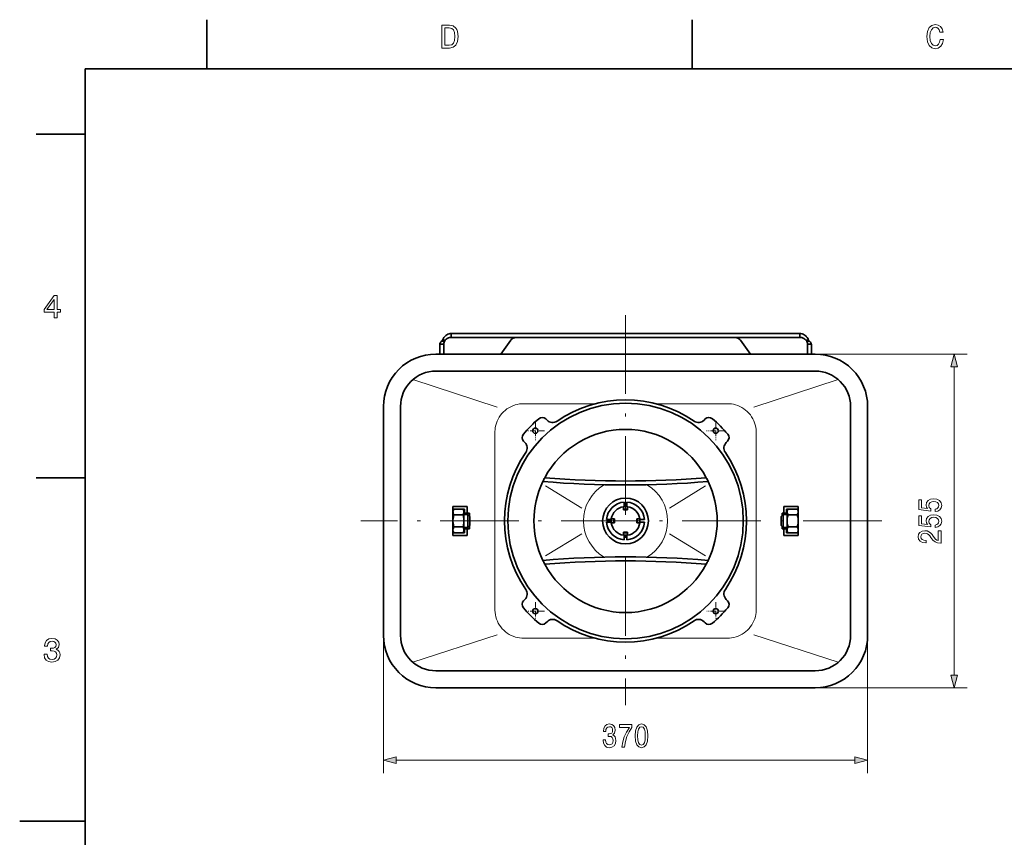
# Model space of a CAD drawing. Extents: x 0 to 354, y 0 to 250.
# Tile 2 of 6: x 0 to 150, y 123 to 248. Entities that reach past the tile are written whole.
import ezdxf

# ---------------------------------------------------------------- set-up
doc = ezdxf.new("R2010")
doc.units = 0
doc.linetypes.add('DASHDOT', pattern=[18.5, 12, -3, 0.5, -3])

msp = doc.modelspace()

# ---------------------------------------------------------------- linework, layer by layer
at = {"color": 7, "lineweight": 35, "ltscale": 0.1875}
for p, q in [((28.6, 240), (28.6, 247.5)), ((102.800003, 240), (102.800003, 247.5)), ((10, 230), (2.5, 230)), ((10, 177.5), (2.5, 177.5))]:
    msp.add_line(p, q, dxfattribs=at)
at = {"color": 7, "lineweight": 35}
for p, q in [((344, 240), (10, 240)), ((10, 240), (10, 10)), ((119.249779, 199.545425), (65.965599, 199.545425)), ((119.249779, 198.945435), (65.965599, 198.945435)), ((121.607674, 196.395798), (63.60767, 196.395798)), ((121.607674, 193.795792), (63.60767, 193.795792)), ((55.60767, 153.395798), (55.60767, 188.395798)), ((58.207668, 188.395798), (58.207668, 153.395798)), ((127.007675, 188.395798), (127.007675, 153.395798)), ((129.607681, 188.395798), (129.607681, 153.395798)), ((63.60767, 147.995789), (121.607674, 147.995789)), ((63.60767, 145.395798), (121.607674, 145.395798))]:
    msp.add_line(p, q, dxfattribs=at)
at = {"color": 7, "linetype": 'DASHDOT', "lineweight": 13}
for p, q in [((92.607674, 202.341614), (92.607674, 142.728653)), ((131.773819, 170.895798), (52.132114, 170.895798))]:
    msp.add_line(p, q, dxfattribs=at)
at = {"color": 7, "lineweight": 35, "ltscale": 0.015}
for p, q in [((65.965599, 199.545425), (65.965599, 198.945435)), ((119.249779, 199.545425), (119.249779, 198.945435)), ((64.207672, 197.920242), (64.807671, 197.920242)), ((121.007706, 197.920242), (120.407707, 197.920242)), ((68.007668, 172.095795), (68.007668, 172.695801)), ((92.907677, 172.595795), (92.307671, 172.595795)), ((117.207672, 172.695801), (117.207672, 172.095795)), ((90.907677, 171.195801), (90.907677, 170.595795)), ((94.307671, 170.595795), (94.307671, 171.195801)), ((68.007668, 169.095795), (68.007668, 169.695801)), ((92.307671, 169.195801), (92.907677, 169.195801)), ((117.207672, 169.695801), (117.207672, 169.095795))]:
    msp.add_line(p, q, dxfattribs=at)
at = {"color": 7, "lineweight": 35, "ltscale": 0.038112}
for p, q in [((64.207672, 197.920242), (64.207672, 196.395752)), ((64.807671, 197.920242), (64.807671, 196.395752)), ((120.407707, 196.395752), (120.407707, 197.920242)), ((121.007706, 196.395752), (121.007706, 197.920242))]:
    msp.add_line(p, q, dxfattribs=at)
at = {"color": 7, "lineweight": 35, "ltscale": 0.005465}
for p, q in [((64.626778, 198.545425), (64.500565, 198.366943)), ((65.051041, 198.545425), (64.924828, 198.366943)), ((120.29055, 198.366943), (120.164337, 198.545425)), ((120.714813, 198.366943), (120.588593, 198.545425))]:
    msp.add_line(p, q, dxfattribs=at)
at = {"color": 7, "lineweight": 35, "ltscale": 0.010607}
for p, q in [((64.500565, 198.366943), (64.924828, 198.366943)), ((64.626778, 198.545425), (65.051041, 198.545425)), ((120.714813, 198.366943), (120.29055, 198.366943)), ((68.807671, 170.220184), (68.507668, 169.920181)), ((116.407707, 170.220184), (116.707703, 169.920181))]:
    msp.add_line(p, q, dxfattribs=at)
at = {"color": 7, "lineweight": 35, "ltscale": 0.06582}
for p, q in [((73.530991, 196.395752), (75.051048, 198.545425)), ((111.684387, 196.395752), (110.164337, 198.545425))]:
    msp.add_line(p, q, dxfattribs=at)
at = {"color": 7, "lineweight": 35, "ltscale": 0.010606}
for p, q in [((120.588593, 198.545425), (120.164337, 198.545425)), ((68.807671, 171.571411), (68.507668, 171.871399)), ((116.407707, 171.571411), (116.707703, 171.871399))]:
    msp.add_line(p, q, dxfattribs=at)
at = {"color": 7, "lineweight": 13}
for p, q in [((121.607674, 196.395798), (144.834366, 196.395798)), ((142.834366, 147.327652), (142.834366, 194.463943)), ((72.632431, 184.544052), (72.632431, 157.247543)), ((112.582916, 157.247543), (112.582916, 184.544052)), ((55.60767, 153.395798), (55.60767, 132.341293)), ((129.607681, 153.395798), (129.607681, 132.341293)), ((121.607674, 145.395798), (144.834366, 145.395798)), ((57.53952, 134.341293), (127.675819, 134.341293))]:
    msp.add_line(p, q, dxfattribs=at)
at = {"color": 7, "lineweight": 13, "ltscale": 0.339386}
for p, q in [((73.002838, 188.309311), (60.087345, 192.490585)), ((112.212509, 188.309311), (125.128006, 192.490585))]:
    msp.add_line(p, q, dxfattribs=at)
at = {"color": 7, "lineweight": 13, "ltscale": 0.281585}
msp.add_line((76.742355, 188.81427), (88.005745, 188.81427), dxfattribs=at)
at = {"color": 7, "lineweight": 13, "ltscale": 0.281584}
msp.add_line((97.209633, 188.81427), (108.472992, 188.81427), dxfattribs=at)
at = {"color": 7, "linetype": 'DASHDOT', "lineweight": 13, "ltscale": 0.071099}
for p, q in [((78.819092, 186.106354), (78.819092, 183.262405)), ((106.396255, 186.106354), (106.396255, 183.262405)), ((80.241066, 184.684372), (77.39711, 184.684372)), ((107.818237, 184.684372), (104.974281, 184.684372))]:
    msp.add_line(p, q, dxfattribs=at)
at = {"color": 7, "lineweight": 35, "ltscale": 0.006666}
for p, q in [((80.420746, 186.476837), (80.609291, 186.288284)), ((104.794601, 186.476837), (104.606056, 186.288284)), ((77.026634, 183.082718), (77.215179, 182.89418)), ((108.188721, 183.082718), (108.000168, 182.89418)), ((77.026634, 158.708862), (77.215179, 158.897415)), ((108.188721, 158.708862), (108.000168, 158.897415)), ((80.420746, 155.314758), (80.609291, 155.503296)), ((104.794601, 155.314758), (104.606056, 155.503296))]:
    msp.add_line(p, q, dxfattribs=at)
at = {"color": 7, "lineweight": 13, "ltscale": 0.004342}
for p, q in [((78.732262, 185.074814), (78.905952, 185.074814)), ((106.309425, 185.074814), (106.483116, 185.074814))]:
    msp.add_line(p, q, dxfattribs=at)
at = {"color": 7, "lineweight": 13, "ltscale": 0.161719}
for p, q in [((80.381226, 176.24054), (85.904472, 172.873276)), ((104.834114, 176.24054), (99.310875, 172.873276)), ((80.381226, 165.551056), (85.904472, 168.91832)), ((104.834114, 165.551056), (99.310875, 168.91832))]:
    msp.add_line(p, q, dxfattribs=at)
at = {"color": 7, "lineweight": 35, "ltscale": 0.01}
for p, q in [((66.226631, 173.095795), (66.226631, 172.695801)), ((118.988716, 173.095795), (118.988716, 172.695801)), ((68.007668, 172.095795), (68.407669, 172.095795)), ((117.207672, 172.095795), (116.807678, 172.095795)), ((66.226631, 169.095795), (66.226631, 168.695801)), ((68.407669, 169.695801), (68.007668, 169.695801)), ((116.807678, 169.695801), (117.207672, 169.695801)), ((118.988716, 169.095795), (118.988716, 168.695801))]:
    msp.add_line(p, q, dxfattribs=at)
at = {"color": 7, "lineweight": 35, "ltscale": 0.054526}
for p, q in [((66.226631, 173.095795), (68.407669, 173.095795)), ((118.988716, 173.095795), (116.807678, 173.095795)), ((66.226631, 168.695801), (68.407669, 168.695801)), ((118.988716, 168.695801), (116.807678, 168.695801))]:
    msp.add_line(p, q, dxfattribs=at)
at = {"color": 7, "lineweight": 35, "ltscale": 0.025}
for p, q in [((68.407669, 172.095795), (68.407669, 173.095795)), ((116.807678, 173.095795), (116.807678, 172.095795)), ((68.407669, 168.695801), (68.407669, 169.695801)), ((116.807678, 169.695801), (116.807678, 168.695801))]:
    msp.add_line(p, q, dxfattribs=at)
at = {"color": 7, "lineweight": 35, "ltscale": 0.011986}
for p, q in [((92.307671, 173.075241), (92.307671, 172.595795)), ((92.907677, 172.595795), (92.907677, 173.075241)), ((90.907677, 171.195801), (90.428223, 171.195801)), ((90.428223, 170.595795), (90.907677, 170.595795)), ((94.787125, 171.195801), (94.307671, 171.195801)), ((94.307671, 170.595795), (94.787125, 170.595795))]:
    msp.add_line(p, q, dxfattribs=at)
at = {"color": 7, "lineweight": 35, "ltscale": 0.017555}
for p, q in [((92.407677, 173.788895), (92.407677, 173.086685)), ((92.807671, 173.086685), (92.807671, 173.788895)), ((90.416786, 171.095795), (89.714577, 171.095795)), ((89.714577, 170.695801), (90.416786, 170.695801)), ((95.500771, 171.095795), (94.798561, 171.095795)), ((94.798561, 170.695801), (95.500771, 170.695801)), ((92.407677, 168.70491), (92.407677, 168.002701)), ((92.807671, 168.002701), (92.807671, 168.70491))]:
    msp.add_line(p, q, dxfattribs=at)
at = {"color": 7, "lineweight": 35, "ltscale": 0.09}
for p, q in [((66.226631, 172.695801), (66.226631, 169.095795)), ((118.988716, 169.095795), (118.988716, 172.695801))]:
    msp.add_line(p, q, dxfattribs=at)
at = {"color": 7, "lineweight": 35, "ltscale": 0.044526}
for p, q in [((66.226631, 172.695801), (68.007668, 172.695801)), ((117.207672, 172.695801), (118.988716, 172.695801)), ((68.007668, 169.095795), (66.226631, 169.095795)), ((118.988716, 169.095795), (117.207672, 169.095795))]:
    msp.add_line(p, q, dxfattribs=at)
at = {"color": 7, "lineweight": 35, "ltscale": 0.005888}
for p, q in [((66.226631, 172.491806), (66.344398, 172.695786)), ((67.906631, 172.491806), (67.788857, 172.695786)), ((117.308716, 172.491806), (117.426483, 172.695786)), ((118.988716, 172.491806), (118.870941, 172.695786))]:
    msp.add_line(p, q, dxfattribs=at)
at = {"color": 7, "lineweight": 35, "ltscale": 0.034739}
for p, q in [((67.761421, 171.81955), (66.371841, 171.81955)), ((118.843506, 171.81955), (117.453926, 171.81955)), ((67.761421, 169.972031), (66.371841, 169.972031)), ((118.843506, 169.972031), (117.453926, 169.972031))]:
    msp.add_line(p, q, dxfattribs=at)
at = {"color": 7, "lineweight": 35, "ltscale": 0.004884}
for p, q in [((67.906631, 172.491806), (67.906631, 172.296432)), ((117.308716, 172.491806), (117.308716, 172.296432)), ((118.988716, 172.491806), (118.988716, 172.296432))]:
    msp.add_line(p, q, dxfattribs=at)
at = {"color": 7, "lineweight": 35, "ltscale": 0.074916}
for p, q in [((67.906631, 172.296432), (67.906631, 169.299789)), ((117.308716, 172.296432), (117.308716, 169.299789)), ((118.988716, 172.296432), (118.988716, 169.299789))]:
    msp.add_line(p, q, dxfattribs=at)
at = {"color": 7, "lineweight": 35, "ltscale": 0.015026}
for p, q in [((67.906631, 171.871399), (68.507668, 171.871399)), ((67.906631, 169.920181), (68.507668, 169.920181))]:
    msp.add_line(p, q, dxfattribs=at)
at = {"color": 7, "lineweight": 35, "ltscale": 0.008817}
for p, q in [((68.760353, 172.095795), (68.407669, 172.095795)), ((68.407669, 169.695801), (68.760353, 169.695801))]:
    msp.add_line(p, q, dxfattribs=at)
at = {"color": 7, "lineweight": 35, "ltscale": 0.02439}
for p, q in [((68.507668, 170.895798), (68.507668, 171.871399)), ((68.507668, 169.920181), (68.507668, 170.895798))]:
    msp.add_line(p, q, dxfattribs=at)
at = {"color": 7, "lineweight": 35, "ltscale": 0.011927}
for p, q in [((68.760353, 171.618729), (68.760353, 172.095795)), ((68.760353, 169.695801), (68.760353, 170.172867))]:
    msp.add_line(p, q, dxfattribs=at)
at = {"color": 7, "lineweight": 35, "ltscale": 0.01689}
for p, q in [((68.807671, 170.895798), (68.807671, 171.571411)), ((68.807671, 170.220184), (68.807671, 170.895798))]:
    msp.add_line(p, q, dxfattribs=at)
at = {"color": 7, "lineweight": 35, "ltscale": 0.033781}
msp.add_line((116.407707, 171.571411), (116.407707, 170.220184), dxfattribs=at)
at = {"color": 7, "lineweight": 35, "ltscale": 0.009365}
for p, q in [((116.557487, 172.095795), (116.557487, 171.721176)), ((116.557487, 170.070404), (116.557487, 169.695801))]:
    msp.add_line(p, q, dxfattribs=at)
at = {"color": 7, "lineweight": 35, "ltscale": 0.006255}
for p, q in [((116.807678, 172.095795), (116.557487, 172.095795)), ((116.557487, 169.695801), (116.807678, 169.695801))]:
    msp.add_line(p, q, dxfattribs=at)
at = {"color": 7, "lineweight": 35, "ltscale": 0.015025}
for p, q in [((117.308716, 171.871399), (116.707703, 171.871399)), ((117.308716, 169.920181), (116.707703, 169.920181))]:
    msp.add_line(p, q, dxfattribs=at)
at = {"color": 7, "lineweight": 35, "ltscale": 0.04878}
msp.add_line((116.707703, 171.871399), (116.707703, 169.920181), dxfattribs=at)
at = {"color": 7, "lineweight": 35, "ltscale": 0.005889}
for p, q in [((66.226631, 169.299789), (66.344406, 169.095795)), ((67.906631, 169.299789), (67.788857, 169.095795)), ((117.308716, 169.299789), (117.426491, 169.095795)), ((118.988716, 169.299789), (118.870941, 169.095795))]:
    msp.add_line(p, q, dxfattribs=at)
at = {"color": 7, "lineweight": 35, "ltscale": 0.011987}
for p, q in [((92.307671, 169.195801), (92.307671, 168.716339)), ((92.907677, 168.716339), (92.907677, 169.195801))]:
    msp.add_line(p, q, dxfattribs=at)
at = {"color": 7, "linetype": 'DASHDOT', "lineweight": 13, "ltscale": 0.068776}
msp.add_line((78.819092, 158.482742), (78.819092, 155.731689), dxfattribs=at)
at = {"color": 7, "linetype": 'DASHDOT', "lineweight": 13, "ltscale": 0.068777}
for p, q in [((106.396255, 158.482742), (106.396255, 155.731674)), ((80.194618, 157.107208), (77.443558, 157.107208)), ((107.77179, 157.107208), (105.020721, 157.107208))]:
    msp.add_line(p, q, dxfattribs=at)
at = {"color": 7, "lineweight": 13, "ltscale": 0.00435}
for p, q in [((78.906105, 156.716766), (78.732101, 156.716766)), ((106.483276, 156.716766), (106.309273, 156.716766))]:
    msp.add_line(p, q, dxfattribs=at)
at = {"color": 7, "lineweight": 13, "ltscale": 0.339387}
for p, q in [((73.002838, 153.482285), (60.087337, 149.30101)), ((112.212509, 153.482285), (125.128014, 149.30101))]:
    msp.add_line(p, q, dxfattribs=at)
at = {"color": 7, "lineweight": 13, "ltscale": 0.281581}
for p, q in [((76.742355, 152.977325), (88.005615, 152.977325)), ((97.209763, 152.977325), (108.472992, 152.977325))]:
    msp.add_line(p, q, dxfattribs=at)
at = {"color": 7, "lineweight": 35, "ltscale": 0.25}
msp.add_line((10, 125), (0, 125), dxfattribs=at)
at = {"color": 7, "lineweight": 13}
for points in [[(65.694954, 246.666794), (64.529968, 246.666794), (64.529968, 243.166794), (65.694954, 243.166794), (66.244667, 243.27774), (66.653168, 243.615646), (66.905327, 244.165359), (66.996101, 244.916794), (66.915413, 245.683365), (66.814552, 245.985962), (66.67334, 246.228027), (66.264839, 246.555847), (65.997543, 246.636536)], [(65.659653, 246.248199), (66.042938, 246.172562), (66.305183, 245.940567), (66.461525, 245.527023), (66.511955, 244.916794), (66.456482, 244.326736), (66.30014, 243.913193), (66.032852, 243.666077), (65.659653, 243.585388), (64.998985, 243.585388), (64.998985, 246.248199)], [(140.71701, 244.467941), (140.616135, 244.044312), (140.449707, 243.741714), (140.217728, 243.555115), (139.945389, 243.494598), (139.617584, 243.585388), (139.360382, 243.857712), (139.188904, 244.301514), (139.133423, 244.916794), (139.188904, 245.527023), (139.355331, 245.975876), (139.612534, 246.248199), (139.945389, 246.344025), (140.187469, 246.293594), (140.394241, 246.15239), (140.555618, 245.925446), (140.666565, 245.612762), (141.145676, 245.612762), (140.994385, 246.091873), (140.732132, 246.454971), (140.374069, 246.681931), (139.945389, 246.762619), (139.410812, 246.636536), (139.002304, 246.283508), (138.740051, 245.703537), (138.649277, 244.916794), (138.740051, 244.130051), (139.002304, 243.550079), (139.410812, 243.192017), (139.945389, 243.070969), (140.414413, 243.166794), (140.792648, 243.434082), (141.059937, 243.872849), (141.201157, 244.467941)], [(5.277378, 201.916794), (5.731268, 201.916794), (5.731268, 202.784225), (6.230547, 202.784225), (6.230547, 203.187683), (5.731268, 203.187683), (5.731268, 205.341141), (5.272334, 205.341141), (3.739193, 203.228027), (3.739193, 202.784225), (5.277378, 202.784225)], [(4.162824, 203.187683), (5.277378, 204.756134), (5.277378, 203.187683)], [(143.352005, 194.463943), (142.834366, 196.395798), (142.316727, 194.463943)], [(139.921539, 172.324036), (140.335083, 172.412796), (140.657852, 172.610489), (140.859589, 172.900986), (140.935242, 173.272156), (140.844452, 173.679657), (140.597336, 173.998383), (140.203964, 174.200119), (139.699646, 174.276779), (139.230621, 174.208191), (138.862473, 174.014526), (138.625427, 173.711929), (138.539703, 173.320572), (138.60022, 173.01799), (138.766647, 172.783981), (137.823563, 172.896942), (137.823563, 174.123459), (137.410019, 174.123459), (137.410019, 172.626633), (139.26593, 172.404724), (139.26593, 172.727493), (139.0289, 172.961502), (138.943161, 173.260056), (138.998627, 173.518265), (139.160019, 173.715973), (139.407135, 173.841034), (139.724854, 173.885422), (140.042587, 173.841034), (140.289703, 173.711929), (140.446045, 173.514236), (140.501511, 173.260056), (140.466217, 173.046219), (140.35022, 172.880814), (140.168671, 172.759766), (139.921539, 172.699249)], [(139.921539, 169.895218), (140.335083, 169.983978), (140.657852, 170.181671), (140.859589, 170.472168), (140.935242, 170.843338), (140.844452, 171.250839), (140.597336, 171.569565), (140.203964, 171.771301), (139.699646, 171.847961), (139.230621, 171.779373), (138.862473, 171.585709), (138.625427, 171.283112), (138.539703, 170.891754), (138.60022, 170.589172), (138.766647, 170.355164), (137.823563, 170.468124), (137.823563, 171.694641), (137.410019, 171.694641), (137.410019, 170.197815), (139.26593, 169.975906), (139.26593, 170.298676), (139.0289, 170.532684), (138.943161, 170.831238), (138.998627, 171.089447), (139.160019, 171.287155), (139.407135, 171.412216), (139.724854, 171.456604), (140.042587, 171.412216), (140.289703, 171.283112), (140.446045, 171.085419), (140.501511, 170.831238), (140.466217, 170.617401), (140.35022, 170.451996), (140.168671, 170.330948), (139.921539, 170.270432)], [(140.834366, 167.482544), (140.834366, 169.407028), (140.40065, 169.407028), (140.40065, 167.886002), (140.16362, 167.970718), (139.966934, 168.115967), (139.608856, 168.563812), (139.457565, 168.801849), (139.240707, 169.06813), (138.988556, 169.257751), (138.690994, 169.366684), (138.353104, 169.407028), (137.929474, 169.33844), (137.596619, 169.148819), (137.384796, 168.858337), (137.309158, 168.483109), (137.394882, 168.095795), (137.631927, 167.80127), (138.010162, 167.611649), (138.509445, 167.547089), (138.580048, 167.547089), (138.580048, 167.914246), (138.539703, 167.914246), (138.196762, 167.950546), (137.944595, 168.059479), (137.783218, 168.232971), (137.727737, 168.462936), (137.778168, 168.696945), (137.904251, 168.870438), (138.100937, 168.983398), (138.348053, 169.023743), (138.580048, 168.995499), (138.776733, 168.918854), (138.948196, 168.789749), (139.099503, 168.612213), (139.26088, 168.374176), (139.573563, 167.97879), (139.906418, 167.700409), (140.309875, 167.534988), (140.819244, 167.482544)], [(3.729107, 150.51622), (3.729107, 150.480911), (3.809798, 149.996765), (4.04683, 149.633652), (4.420029, 149.401657), (4.914265, 149.315933), (5.438761, 149.401657), (5.832132, 149.623566), (6.084294, 149.976593), (6.175072, 150.430481), (6.134727, 150.728027), (6.023775, 150.970108), (5.842219, 151.156708), (5.600144, 151.292877), (5.927954, 151.565216), (6.043948, 151.998932), (5.9683, 152.392303), (5.751441, 152.68985), (5.398415, 152.87645), (4.914265, 152.942017), (4.460375, 152.861313), (4.112392, 152.63942), (3.885447, 152.286392), (3.809798, 151.817368), (3.809798, 151.782074), (4.258646, 151.782074), (4.298991, 152.104828), (4.430115, 152.336823), (4.641931, 152.478027), (4.939481, 152.528473), (5.201729, 152.488113), (5.393372, 152.382217), (5.509366, 152.210739), (5.554755, 151.97876), (5.509366, 151.731628), (5.388329, 151.565216), (5.176513, 151.46434), (4.889049, 151.434082), (4.692363, 151.439133), (4.692363, 151.04071), (4.939481, 151.050797), (5.257205, 151.005417), (5.494236, 150.884369), (5.635447, 150.687683), (5.685879, 150.430481), (5.630404, 150.13797), (5.48415, 149.921112), (5.252162, 149.784943), (4.944524, 149.739563), (4.626801, 149.789993), (4.394813, 149.941284), (4.248559, 150.183365), (4.193084, 150.51622)], [(142.316727, 147.327652), (142.834366, 145.395798), (143.352005, 147.327652)], [(89.16214, 137.44072), (89.16214, 137.405426), (89.226692, 136.921265), (89.416321, 136.558151), (89.714874, 136.326172), (90.110268, 136.240433), (90.529861, 136.326172), (90.844559, 136.54808), (91.046288, 136.901093), (91.118912, 137.354996), (91.086632, 137.652542), (90.997871, 137.894608), (90.852631, 138.081207), (90.658974, 138.217377), (90.921219, 138.489716), (91.014015, 138.923431), (90.953499, 139.316803), (90.780006, 139.614349), (90.497589, 139.800949), (90.110268, 139.866516), (89.747154, 139.785828), (89.468765, 139.563919), (89.287209, 139.210892), (89.226692, 138.741867), (89.226692, 138.706573), (89.58577, 138.706573), (89.618042, 139.029343), (89.722946, 139.261337), (89.892403, 139.402542), (90.13044, 139.452972), (90.34024, 139.412628), (90.493553, 139.306717), (90.586349, 139.135239), (90.622658, 138.903259), (90.586349, 138.656143), (90.489517, 138.489716), (90.320061, 138.388855), (90.090096, 138.358597), (89.932747, 138.363632), (89.932747, 137.965225), (90.13044, 137.975311), (90.384621, 137.929916), (90.574242, 137.808884), (90.68721, 137.612198), (90.727562, 137.354996), (90.683174, 137.062485), (90.566177, 136.845627), (90.380585, 136.709457), (90.134476, 136.664063), (89.880295, 136.714493), (89.694702, 136.865799), (89.577698, 137.107864), (89.533318, 137.44072)], [(92.046867, 136.341293), (92.454361, 136.341293), (92.587502, 137.173431), (92.821503, 137.950089), (93.152344, 138.671265), (93.584038, 139.347061), (93.584038, 139.765656), (91.663582, 139.765656), (91.663582, 139.306717), (93.196724, 139.306717), (92.752914, 138.625885), (92.418045, 137.91478), (92.184044, 137.15831)], [(94.064156, 138.050949), (94.124672, 137.259171), (94.314301, 136.694321), (94.61689, 136.351395), (95.036491, 136.240433), (95.452049, 136.351395), (95.754646, 136.694321), (95.940239, 137.259171), (96.004791, 138.050949), (95.940239, 138.837692), (95.863579, 139.150375), (95.754646, 139.407578), (95.452049, 139.750519), (95.036491, 139.866516), (94.61689, 139.750519), (94.314301, 139.402542), (94.124672, 138.837692)], [(94.451477, 138.050949), (94.483757, 138.661179), (94.584618, 139.099945), (94.766174, 139.357147), (95.036491, 139.447922), (95.302773, 139.357147), (95.484329, 139.099945), (95.585197, 138.661179), (95.61747, 138.050949), (95.585197, 137.435684), (95.484329, 136.996918), (95.302773, 136.739716), (95.036491, 136.653976), (94.766174, 136.739716), (94.584618, 136.996918), (94.483757, 137.435684)], [(57.53952, 134.858932), (55.60767, 134.341293), (57.53952, 133.823654)], [(127.675819, 133.823654), (129.607681, 134.341293), (127.675819, 134.858932)]]:
    msp.add_lwpolyline(points, close=True, dxfattribs=at)
at = {"color": 7, "lineweight": 35}
for points in [[(64.626778, 198.545425), (64.720383, 198.742432), (64.839714, 198.929733), (64.983261, 199.10144), (65.063499, 199.179688), (65.148979, 199.251938), (65.296356, 199.353882), (65.454498, 199.436188), (65.621185, 199.496613), (65.793808, 199.533401), (65.965599, 199.545425)], [(65.051041, 198.545425), (65.193436, 198.670746), (65.360786, 198.782272), (65.452652, 198.829636), (65.54911, 198.869949), (65.683533, 198.911209), (65.822708, 198.936707), (65.965599, 198.945435)], [(75.051048, 198.545425), (75.13681, 198.624634), (75.232719, 198.700104), (75.337929, 198.769043), (75.451553, 198.829132), (75.614037, 198.891983), (75.785568, 198.931564), (75.961891, 198.945419)], [(110.164337, 198.545425), (110.078568, 198.624634), (109.982658, 198.700104), (109.877449, 198.769043), (109.763824, 198.829132), (109.601349, 198.891983), (109.42981, 198.931564), (109.253479, 198.945419)], [(120.588593, 198.545425), (120.494995, 198.742432), (120.375664, 198.929733), (120.232117, 199.10144), (120.151878, 199.179688), (120.066399, 199.251938), (119.919022, 199.353882), (119.76088, 199.436188), (119.594193, 199.496613), (119.42157, 199.533401), (119.249779, 199.545425)], [(120.164337, 198.545425), (120.021942, 198.670746), (119.854584, 198.782272), (119.762726, 198.829636), (119.666267, 198.869949), (119.531845, 198.911209), (119.39267, 198.936707), (119.249779, 198.945435)], [(64.207672, 197.920242), (64.212006, 197.973236), (64.224915, 198.026016), (64.275085, 198.130264), (64.354187, 198.23201), (64.422646, 198.300201), (64.500565, 198.366943)], [(64.807671, 197.920242), (64.821449, 198.069977), (64.861603, 198.218994), (64.924828, 198.366943)], [(120.407707, 197.920242), (120.393921, 198.069977), (120.353783, 198.218994), (120.29055, 198.366943)], [(121.007706, 197.920242), (121.003372, 197.973236), (120.990463, 198.026016), (120.9403, 198.130264), (120.861191, 198.23201), (120.792732, 198.300201), (120.714813, 198.366943)], [(66.229195, 172.300323), (66.245895, 172.435425), (66.290947, 172.579437), (66.34549, 172.695786)], [(66.229195, 172.300323), (66.240067, 172.156876), (66.282417, 172.005295), (66.320549, 171.916412), (66.371841, 171.81955)], [(66.371841, 169.972031), (66.294044, 170.284576), (66.248863, 170.561646), (66.231064, 170.787094), (66.231216, 171.008286), (66.249336, 171.233887), (66.294487, 171.509186), (66.371841, 171.81955)], [(67.904068, 172.300323), (67.893196, 172.156876), (67.850845, 172.005295), (67.812714, 171.916412), (67.761421, 171.81955)], [(67.761421, 169.972031), (67.839218, 170.284576), (67.884399, 170.561646), (67.902199, 170.787094), (67.902046, 171.008286), (67.883926, 171.233887), (67.838768, 171.509186), (67.761421, 171.81955)], [(67.904068, 172.300323), (67.887367, 172.435425), (67.842316, 172.579437), (67.787773, 172.695786)], [(117.311279, 172.300323), (117.327972, 172.435425), (117.373032, 172.579437), (117.427574, 172.695786)], [(117.311279, 172.300323), (117.322144, 172.156876), (117.364502, 172.005295), (117.402634, 171.916412), (117.453926, 171.81955)], [(117.453926, 169.972031), (117.376129, 170.284576), (117.330948, 170.561646), (117.313148, 170.787094), (117.313301, 171.008286), (117.331421, 171.233887), (117.376572, 171.509186), (117.453926, 171.81955)], [(118.986153, 172.300323), (118.975281, 172.156876), (118.932922, 172.005295), (118.894798, 171.916412), (118.843506, 171.81955)], [(118.843506, 169.972031), (118.921303, 170.284576), (118.966484, 170.561646), (118.984283, 170.787094), (118.984131, 171.008286), (118.966011, 171.233887), (118.92086, 171.509186), (118.843506, 171.81955)], [(118.986153, 172.300323), (118.969452, 172.435425), (118.924408, 172.579437), (118.869858, 172.695786)], [(66.34549, 169.095795), (66.285728, 169.225357), (66.248863, 169.343079), (66.231064, 169.455811), (66.231216, 169.566406), (66.249336, 169.679199), (66.294487, 169.816849), (66.371841, 169.972031)], [(67.787773, 169.095795), (67.847534, 169.225357), (67.884399, 169.343079), (67.902199, 169.455811), (67.902046, 169.566406), (67.883926, 169.679199), (67.838768, 169.816849), (67.761421, 169.972031)], [(117.427574, 169.095795), (117.367805, 169.225357), (117.330948, 169.343079), (117.313148, 169.455811), (117.313301, 169.566406), (117.331421, 169.679199), (117.376572, 169.816849), (117.453926, 169.972031)], [(118.869858, 169.095795), (118.929626, 169.225357), (118.966484, 169.343079), (118.984283, 169.455811), (118.984131, 169.566406), (118.966011, 169.679199), (118.92086, 169.816849), (118.843506, 169.972031)]]:
    msp.add_lwpolyline(points, dxfattribs=at)
at = {"color": 7, "lineweight": 13}
for points in [[(76.742348, 188.81427), (76.39518, 188.775925), (76.053009, 188.710846), (75.717819, 188.619598), (75.391548, 188.502853), (75.07605, 188.36142), (74.773132, 188.196243), (74.48452, 188.008392), (74.211868, 187.798996), (73.95533, 187.568024), (73.717979, 187.317978), (73.501205, 187.0504), (73.306259, 186.766907), (73.134285, 186.469208), (72.986282, 186.159073), (72.863129, 185.838348), (72.765556, 185.508972), (72.697296, 185.191071), (72.65284, 184.868866), (72.632431, 184.544052)], [(112.582916, 184.544052), (112.560608, 184.887344), (112.511444, 185.227631), (112.43573, 185.562881), (112.333931, 185.891098), (112.206642, 186.210327), (112.054626, 186.518661), (111.878769, 186.81427), (111.680107, 187.095367), (111.460144, 187.359879), (111.219879, 187.606628), (110.960701, 187.834122), (110.684113, 188.040985), (110.391716, 188.225937), (110.085175, 188.387802), (109.766266, 188.525543), (109.436813, 188.638214), (109.120949, 188.7202), (108.799126, 188.779037), (108.472992, 188.81427)], [(72.632431, 157.247543), (72.654732, 156.904251), (72.703903, 156.563965), (72.77961, 156.228714), (72.881416, 155.900497), (73.008705, 155.581268), (73.160721, 155.272934), (73.336578, 154.977325), (73.53524, 154.696228), (73.755211, 154.431717), (73.995476, 154.184967), (74.254646, 153.957458), (74.531227, 153.750595), (74.823631, 153.565659), (75.130165, 153.403793), (75.449081, 153.266052), (75.778534, 153.153366), (76.094398, 153.071396), (76.416222, 153.012558), (76.742355, 152.977325)], [(108.473, 152.977325), (108.820168, 153.015671), (109.162338, 153.08075), (109.497528, 153.171997), (109.823799, 153.288742), (110.139297, 153.430176), (110.442215, 153.595337), (110.730827, 153.783203), (111.003479, 153.992599), (111.260017, 154.223572), (111.497368, 154.473618), (111.714142, 154.74118), (111.909088, 155.024673), (112.081062, 155.322388), (112.229065, 155.632523), (112.352219, 155.953232), (112.449799, 156.282623), (112.518051, 156.600525), (112.5625, 156.922729), (112.582916, 157.247543)]]:
    msp.add_lwpolyline(points, dxfattribs=at)
at = {"color": 7, "lineweight": 35}
for centre, radius in [((92.607674, 170.895798), 18.000003), ((78.819092, 184.684372), 0.4), ((106.396255, 184.684372), 0.4), ((92.607674, 170.895798), 3.500001), ((78.819092, 157.107208), 0.4), ((106.396255, 157.107208), 0.4)]:
    msp.add_circle(centre, radius, dxfattribs=at)
for centre, radius, start, end in [((63.60767, 188.395798), 8.000001, 90.000003, 180.000005), ((121.607674, 188.395798), 8.000001, 0, 90.000003), ((63.60767, 188.395798), 5.400001, 90.000003, 180.000005), ((121.607674, 188.395798), 5.400001, 360, 90.000003), ((92.607674, 170.895798), 18.500003, 55.529462, 124.47054), ((79.855057, 185.911148), 0.8, 45.000001, 130.341402), ((105.360283, 185.911148), 0.8, 49.658593, 135), ((92.607674, 170.895798), 20.500003, 130.341402, 139.658599), ((81.457817, 187.136826), 1.2, 225, 304.470538), ((103.75753, 187.136826), 1.2, 235.52946, 314.999999), ((92.607674, 170.895798), 20.500003, 40.341406, 49.658593), ((77.592316, 183.648407), 0.8, 139.658599, 225), ((92.607674, 170.895798), 14.000002, 28.176171, 151.823822), ((107.623032, 183.648407), 0.8, 314.999999, 40.341406), ((76.366653, 182.045654), 1.2, 325.529459, 45.000001), ((108.848694, 182.045654), 1.2, 135, 214.470539), ((92.607674, 170.895798), 18.500003, 145.529461, 214.470539), ((92.607674, 170.895798), 18.500003, 325.529459, 34.470541), ((92.607674, 170.895798), 14.000002, 154.473689, 205.526311), ((92.607674, 326.395813), 150.000025, 265.168663, 274.831339), ((92.607674, 170.895798), 14.000002, 151.823822, 154.473689), ((92.607674, 326.395813), 149.400024, 265.261752, 274.738243), ((92.607674, 170.895798), 14.000002, 25.526312, 28.176171), ((92.607674, 170.895798), 14.000002, 334.473688, 25.526312), ((92.607674, 170.895798), 2.9, 93.954573, 176.045421), ((92.607674, 170.895798), 2.2, 97.837481, 172.162527), ((92.607674, 170.895798), 2.2, 82.162518, 97.837481), ((92.607674, 170.895798), 2.9, 3.954572, 86.045425), ((92.607674, 170.895798), 2.2, 7.83748, 82.162518), ((92.607674, 170.895798), 1.8, 80.405929, 99.594069), ((92.607674, 170.895798), 2.9, 183.954579, 266.045427), ((92.607674, 170.895798), 2.2, 172.162527, 187.837473), ((92.607674, 170.895798), 2.2, 187.837473, 262.162519), ((92.607674, 170.895798), 1.8, 170.405925, 189.594075), ((92.607674, 170.895798), 2.9, 273.954575, 356.045428), ((92.607674, 170.895798), 2.2, 277.837482, 352.16252), ((92.607674, 170.895798), 1.8, 350.405931, 9.594069), ((92.607674, 170.895798), 2.2, 352.16252, 7.83748), ((92.607674, 170.895798), 1.8, 260.405931, 279.594071), ((92.607674, 170.895798), 2.2, 262.162519, 277.837482), ((92.607674, 15.395782), 150.000025, 85.168661, 94.831337), ((92.607674, 170.895798), 14.000002, 205.526311, 208.176178), ((92.607674, 15.395782), 149.400024, 85.261757, 94.738248), ((92.607674, 170.895798), 14.000002, 208.176165, 331.823832), ((92.607674, 170.895798), 14.000002, 331.823829, 334.473688), ((76.366653, 159.745941), 1.2, 314.999999, 34.470541), ((108.848694, 159.745941), 1.2, 145.529461, 225), ((77.592316, 158.143188), 0.8, 135, 220.341401), ((107.623032, 158.143188), 0.8, 319.658594, 45.000001), ((92.607674, 170.895798), 20.500003, 220.341401, 229.658598), ((92.607674, 170.895798), 20.500003, 310.341407, 319.658594), ((79.855057, 155.880447), 0.8, 229.658598, 314.999999), ((81.457817, 154.65477), 1.2, 55.529462, 135), ((92.607674, 170.895798), 18.500003, 235.52946, 304.470538), ((103.75753, 154.65477), 1.2, 45.000001, 124.47054), ((105.360283, 155.880447), 0.8, 225, 310.341407), ((63.60767, 153.395798), 8.000001, 179.999995, 269.999997), ((63.60767, 153.395798), 5.400001, 179.999995, 269.999997), ((121.607674, 153.395798), 5.400001, 269.999997, 360), ((121.607674, 153.395798), 8.000001, 269.999997, 360)]:
    msp.add_arc(centre, radius, start, end, dxfattribs=at)
at = {"color": 7, "lineweight": 13}
for start, end in [(120.565324, 180.000005), (0, 59.434653), (179.999995, 239.434648), (300.565333, 360)]:
    msp.add_arc((92.607674, 170.895798), 6.428933, start, end, dxfattribs=at)
for points in [[(143.352005, 194.463943), (142.834366, 196.395798), (143.352005, 194.463943), (142.316727, 194.463943)], [(142.316727, 147.327652), (142.834366, 145.395798), (142.316727, 147.327652), (143.352005, 147.327652)], [(57.53952, 134.858932), (55.60767, 134.341293), (57.53952, 134.858932), (57.53952, 133.823654)], [(127.675819, 133.823654), (129.607681, 134.341293), (127.675819, 133.823654), (127.675819, 134.858932)]]:
    msp.add_solid(points, dxfattribs=at)

doc.saveas('drawing.dxf')
